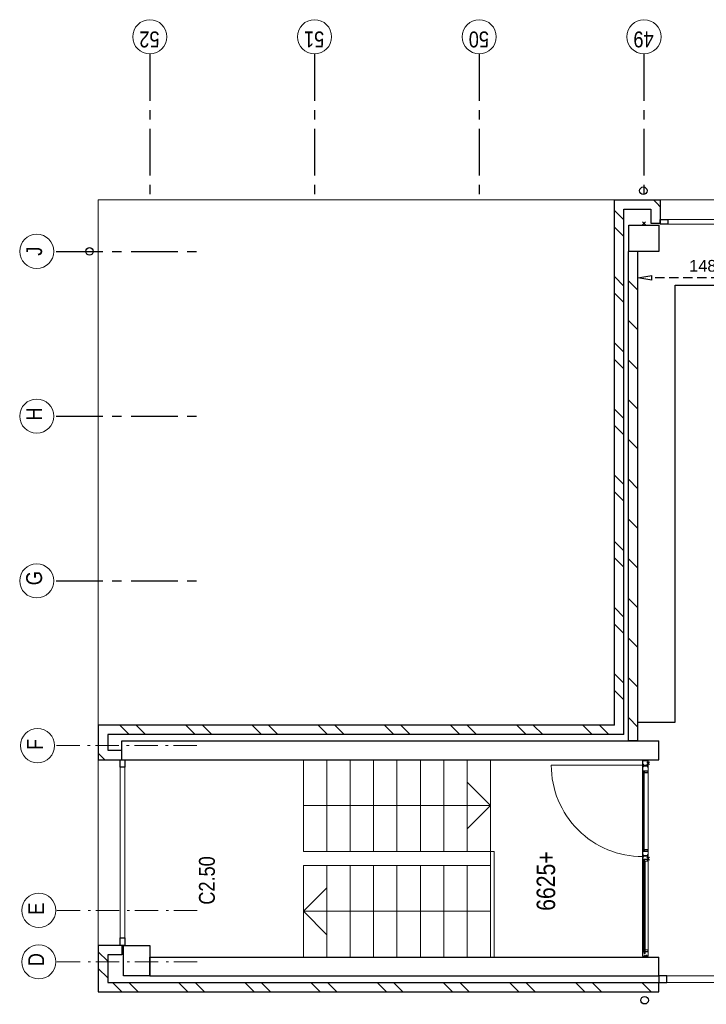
# Model space of a CAD drawing. Header units: millimetres. Extents: x -88840 to 85996, y -16279 to 104709.
# Tile 2 of 184: x -88840 to -81503, y 30782 to 41300. Entities that reach past the tile are written whole.
import ezdxf

# ---------------------------------------------------------------- set-up
doc = ezdxf.new("R2010")
doc.units = ezdxf.units.MM
doc.header["$LTSCALE"] = 400
doc.header["$PDMODE"] = 3
doc.header["$PDSIZE"] = 15
for name, pattern in [('CENTER', [2, 1.25, -0.25, 0.25, -0.25]), ('HIDDEN', [0.375, 0.25, -0.125]), ('STYLE_06', [1.041641, 0.625, -0.208282, 0.069427, -0.138931])]:
    doc.linetypes.add(name, pattern=pattern)
for name, color, linetype in [('-ve', 2, 'HIDDEN'), ('inlay', 6, 'Continuous'), ('stramien', 1, 'CENTER')]:
    doc.layers.add(name, color=color, linetype=linetype)
for name, color, linetype, lineweight in [('Buitenkozijnen', 140, 'Continuous', 15), ('mat-baksteen', 5, 'Continuous', 25), ('mat-beton (ihwg)', 5, 'Continuous', 25), ('mat-glas-vert', 140, 'Continuous', 15), ('mat-kalkzandsteen', 5, 'Continuous', 25), ('MAT-kit', 140, 'Continuous', 5), ('mat-kunststof', 43, 'Continuous', 9), ('mat-staal', 5, 'Continuous', 25), ('None', 7, 'Continuous', 9), ('Ruimtenummers', 5, 'Continuous', 25), ('Tekst', 140, 'Continuous', 15)]:
    doc.layers.add(name, color=color, linetype=linetype, lineweight=lineweight)
doc.styles.add('Arial Narrow', font='ARIALN.TTF', dxfattribs={"height": 222.25})
doc.styles.get("Standard").update_dxf_attribs({"font": 'arial.ttf'})
doc.dimstyles.new('CAL-N1-050-25', dxfattribs={"dimscale": 50, "dimtxt": 2.5, "dimasz": 3, "dimexe": 1.5, "dimexo": 0, "dimgap": 0.3, "dimtad": 0, "dimdec": 4, "dimrnd": 1, "dimdsep": 46, "dimtxsty": 'Standard', "dimblk": 'CLOSED', "dimcen": 0, "dimdle": 1.25, "dimclrt": 249, "dimadec": 0, "dimazin": 0, "dimtfac": 0.9, "dimtdec": 4, "dimtix": 1, "dimtmove": 0, "dimatfit": 3, "dimldrblk": 'CLOSED', "dimfxl": 1, "dimtvp": 1, "dimtolj": 1, "dimtzin": 0, "dimarcsym": 0})

# ---------------------------------------------------------------- blocks, each defined once
blk = doc.blocks.new('*X15')
at = {"layer": 'None', "lineweight": 5}
blk.add_line((-9789, 34850), (-10769, 34850), dxfattribs=at)
blk = doc.blocks.new('*U16')
at = {"layer": 'mat-kunststof', "lineweight": 9}
blk.add_lwpolyline([(-10809, 34830), (-10799, 34830), (-10799, 34860), (-10809, 34860)], close=True, dxfattribs=at)
at = {"layer": 'None', "lineweight": 9}
blk.add_lwpolyline([(-10809, 34830), (-10799, 34860), (-10809, 34860), (-10799, 34830)], dxfattribs=at)
blk = doc.blocks.new('*U17')
at = {"layer": 'MAT-kit', "color": 9, "linetype": 'Continuous', "lineweight": 5}
for points in [[(-10809, 34873), (-10804, 34871), (-10799, 34873), (-10799, 34867), (-10799, 34860), (-10804, 34860), (-10809, 34860), (-10809, 34867), (-10809, 34873)], [(-10809, 34818), (-10804, 34820), (-10799, 34818), (-10799, 34824), (-10799, 34830), (-10804, 34830), (-10809, 34830), (-10809, 34824), (-10809, 34818)]]:
    blk.add_open_spline(points, degree=2, knots=[0, 0, 0, 0.229184, 0.229184, 0.5027, 0.5027, 0.726485, 0.726485, 1, 1, 1], dxfattribs=at)
at = {"layer": 'None', "color": 7}
blk.add_blockref('*U16', (0, 0), dxfattribs=at)
blk = doc.blocks.new('jan404.129')
at = {"layer": 'None', "lineweight": 15, "flags": 128}
for points in [[(-10, 14.85), (-10, -24.79), (10, -24.79), (10, 14.85)], [(8.5, 13.35), (8.5, -23.29), (-8.5, -23.29), (-8.5, 13.35)]]:
    blk.add_lwpolyline(points, close=True, dxfattribs=at)
blk = doc.blocks.new('*U19')
at = {"layer": 'None', "color": 7, "linetype": 'Continuous', "lineweight": 15}
for p, q in [((-10798.9, 34873.5), (-10798.9, 34816.5)), ((-10731, 34875), (-10797.4, 34875)), ((-10797.4, 34873.5), (-10797.4, 34816.5)), ((-10749.5, 34873.5), (-10797.4, 34873.5)), ((-10797.4, 34816.5), (-10751, 34816.5)), ((-10751, 34816.5), (-10751, 34872)), ((-10731, 34873.5), (-10749.5, 34873.5)), ((-10749.5, 34816.5), (-10749.5, 34872)), ((-10749.5, 34872), (-10731, 34872)), ((-10797.4, 34815), (-10751, 34815))]:
    blk.add_line(p, q, dxfattribs=at)
for centre, start, end in [((-10797.4, 34873.5), 90, 180), ((-10797.4, 34816.5), 180, 270), ((-10749.5, 34872), 90, 180), ((-10751, 34816.5), 270, 0), ((-10731, 34873.5), 0, 90), ((-10731, 34873.5), 270, 0)]:
    blk.add_arc(centre, 1.5, start, end, dxfattribs=at)
at = {"layer": 'None', "linetype": 'Continuous', "lineweight": 5}
blk.add_point((-10798.9, 34840), dxfattribs=at)
at = {"layer": 'mat-staal', "color": 7, "xscale": -1, "rotation": 180}
blk.add_blockref('jan404.129', (-10738.9, 34829.9), dxfattribs=at)
blk = doc.blocks.new('*U20')
at = {"layer": 'None', "color": 7, "linetype": 'Continuous', "lineweight": 15}
for p, q in [((-8772, 34817), (-8771, 34818)), ((-8772, 34816), (-8772, 34817)), ((-8772, 34816), (-8771, 34815)), ((-8772, 34816), (-8772, 34816)), ((-8771, 34818), (-8770, 34818)), ((-8751, 34818), (-8770, 34818)), ((-8770, 34816), (-8751, 34816)), ((-8759, 34867), (-8758, 34868)), ((-8759, 34866), (-8759, 34867)), ((-8759, 34866), (-8759, 34834)), ((-8759, 34834), (-8759, 34823)), ((-8759, 34823), (-8758, 34822)), ((-8759, 34823), (-8759, 34823)), ((-8758, 34868), (-8757, 34868)), ((-8758, 34822), (-8757, 34822)), ((-8749, 34868), (-8757, 34868)), ((-8749, 34866), (-8757, 34866)), ((-8757, 34866), (-8757, 34834)), ((-8757, 34834), (-8757, 34823)), ((-8757, 34823), (-8751, 34823)), ((-8757, 34822), (-8751, 34822)), ((-8750, 34823), (-8751, 34823)), ((-8751, 34822), (-8750, 34822)), ((-8750, 34818), (-8751, 34818)), ((-8750, 34817), (-8751, 34816)), ((-8751, 34816), (-8739, 34816)), ((-8749, 34823), (-8750, 34823)), ((-8750, 34822), (-8750, 34821)), ((-8750, 34822), (-8750, 34822)), ((-8750, 34821), (-8749, 34821)), ((-8750, 34819), (-8750, 34818)), ((-8749, 34819), (-8750, 34819)), ((-8750, 34818), (-8750, 34818)), ((-8749, 34817), (-8750, 34817)), ((-8749, 34874), (-8748, 34875)), ((-8749, 34873), (-8749, 34874)), ((-8749, 34873), (-8749, 34868)), ((-8748, 34867), (-8749, 34866)), ((-8748, 34822), (-8749, 34823)), ((-8749, 34821), (-8749, 34820)), ((-8749, 34820), (-8749, 34819)), ((-8749, 34820), (-8749, 34820)), ((-8749, 34819), (-8749, 34819)), ((-8748, 34818), (-8749, 34817)), ((-8748, 34875), (-8747, 34875)), ((-8747, 34868), (-8748, 34867)), ((-8748, 34867), (-8748, 34867)), ((-8748, 34822), (-8748, 34822)), ((-8748, 34821), (-8748, 34822)), ((-8747, 34820), (-8748, 34821)), ((-8747, 34820), (-8748, 34819)), ((-8748, 34819), (-8748, 34818)), ((-8748, 34818), (-8748, 34818)), ((-8739, 34875), (-8747, 34875)), ((-8747, 34873), (-8747, 34868)), ((-8739, 34873), (-8747, 34873)), ((-8710, 34875), (-8739, 34875)), ((-8710, 34873), (-8739, 34873)), ((-8739, 34816), (-8710, 34816)), ((-8710, 34875), (-8709, 34874)), ((-8710, 34875), (-8710, 34875)), ((-8710, 34834), (-8710, 34873)), ((-8710, 34816), (-8710, 34834)), ((-8709, 34816), (-8710, 34815)), ((-8709, 34874), (-8709, 34873)), ((-8709, 34834), (-8709, 34873)), ((-8709, 34816), (-8709, 34834)), ((-8709, 34816), (-8709, 34816)), ((-8771, 34815), (-8770, 34815)), ((-8770, 34815), (-8739, 34815)), ((-8739, 34815), (-8710, 34815)), ((-8710, 34815), (-8710, 34815))]:
    blk.add_line(p, q, dxfattribs=at)
blk = doc.blocks.new('*U21')
at = {"layer": 'None', "linetype": 'Continuous', "lineweight": 5}
blk.add_point((-8737, 34815), dxfattribs=at)
at = {"layer": 'None', "color": 7}
blk.add_blockref('*U20', (0, 0), dxfattribs=at)
blk = doc.blocks.new('*U22')
at = {"layer": 'None', "color": 7, "linetype": 'Continuous', "lineweight": 15}
for p, q in [((-8839, 34874), (-8838, 34875)), ((-8755, 34875), (-8839, 34875)), ((-8839, 34873), (-8839, 34874)), ((-8839, 34873), (-8839, 34873)), ((-8838, 34872), (-8839, 34873)), ((-8775, 34873), (-8839, 34873)), ((-8838, 34875), (-8837, 34875)), ((-8837, 34872), (-8838, 34872)), ((-8819, 34875), (-8837, 34875)), ((-8819, 34873), (-8837, 34873)), ((-8837, 34872), (-8819, 34872)), ((-8819, 34873), (-8818, 34873)), ((-8819, 34872), (-8819, 34854)), ((-8819, 34854), (-8819, 34816)), ((-8819, 34816), (-8818, 34815)), ((-8819, 34816), (-8819, 34816)), ((-8818, 34873), (-8817, 34872)), ((-8818, 34873), (-8818, 34873)), ((-8817, 34872), (-8817, 34854)), ((-8817, 34854), (-8817, 34816)), ((-8817, 34816), (-8778, 34816)), ((-8778, 34872), (-8777, 34872)), ((-8778, 34871), (-8778, 34872)), ((-8778, 34870), (-8778, 34871)), ((-8778, 34870), (-8778, 34869)), ((-8778, 34869), (-8778, 34868)), ((-8778, 34868), (-8777, 34868)), ((-8778, 34823), (-8777, 34823)), ((-8778, 34823), (-8778, 34823)), ((-8778, 34822), (-8778, 34823)), ((-8778, 34816), (-8778, 34822)), ((-8777, 34816), (-8778, 34815)), ((-8777, 34873), (-8776, 34873)), ((-8777, 34872), (-8777, 34873)), ((-8777, 34871), (-8776, 34871)), ((-8777, 34870), (-8777, 34871)), ((-8777, 34870), (-8777, 34870)), ((-8777, 34869), (-8777, 34870)), ((-8777, 34869), (-8777, 34869)), ((-8776, 34869), (-8777, 34869)), ((-8777, 34868), (-8777, 34867)), ((-8777, 34867), (-8776, 34867)), ((-8777, 34823), (-8768, 34823)), ((-8777, 34822), (-8768, 34822)), ((-8777, 34816), (-8777, 34822)), ((-8777, 34816), (-8777, 34816)), ((-8776, 34873), (-8775, 34873)), ((-8776, 34872), (-8775, 34872)), ((-8776, 34871), (-8776, 34872)), ((-8776, 34868), (-8776, 34869)), ((-8775, 34868), (-8776, 34868)), ((-8776, 34867), (-8775, 34866)), ((-8775, 34873), (-8755, 34873)), ((-8775, 34872), (-8775, 34872)), ((-8775, 34872), (-8755, 34872)), ((-8775, 34868), (-8775, 34868)), ((-8768, 34868), (-8775, 34868)), ((-8768, 34866), (-8775, 34866)), ((-8768, 34868), (-8767, 34867)), ((-8768, 34868), (-8768, 34868)), ((-8768, 34854), (-8768, 34866)), ((-8768, 34823), (-8768, 34854)), ((-8767, 34823), (-8768, 34822)), ((-8768, 34822), (-8768, 34822)), ((-8767, 34867), (-8767, 34866)), ((-8767, 34854), (-8767, 34866)), ((-8767, 34823), (-8767, 34854)), ((-8767, 34823), (-8767, 34823)), ((-8755, 34875), (-8755, 34875)), ((-8754, 34874), (-8755, 34875)), ((-8754, 34873), (-8755, 34872)), ((-8755, 34872), (-8755, 34872)), ((-8754, 34873), (-8754, 34874)), ((-8754, 34873), (-8754, 34873)), ((-8837, 34815), (-8778, 34815)), ((-8818, 34815), (-8817, 34815)), ((-8778, 34815), (-8778, 34815))]:
    blk.add_line(p, q, dxfattribs=at)
at = {"layer": 'mat-staal', "color": 7, "xscale": -1, "rotation": 180}
blk.add_blockref('jan404.129', (-8829, 34830), dxfattribs=at)
blk = doc.blocks.new('*U23')
at = {"layer": 'None'}
blk.add_blockref('*U22', (0, 0), dxfattribs=at)
blk = doc.blocks.new('*U24')
at = {"layer": 'mat-kunststof', "lineweight": 9}
blk.add_lwpolyline([(-8699, 34830), (-8709, 34830), (-8709, 34860), (-8699, 34860)], close=True, dxfattribs=at)
at = {"layer": 'None', "lineweight": 9}
blk.add_lwpolyline([(-8699, 34830), (-8709, 34860), (-8699, 34860), (-8709, 34830)], dxfattribs=at)
blk = doc.blocks.new('*U25')
at = {"layer": 'MAT-kit', "color": 9, "linetype": 'Continuous', "lineweight": 5}
for points in [[(-8699, 34873), (-8704, 34871), (-8709, 34873), (-8709, 34867), (-8709, 34860), (-8704, 34860), (-8699, 34860), (-8699, 34867), (-8699, 34873)], [(-8699, 34818), (-8704, 34820), (-8709, 34818), (-8709, 34824), (-8709, 34830), (-8704, 34830), (-8699, 34830), (-8699, 34824), (-8699, 34818)]]:
    blk.add_open_spline(points, degree=2, knots=[0, 0, 0, 0.229184, 0.229184, 0.5027, 0.5027, 0.726485, 0.726485, 1, 1, 1], dxfattribs=at)
at = {"layer": 'None', "color": 7}
blk.add_blockref('*U24', (0, 0), dxfattribs=at)
blk = doc.blocks.new('*U26')
at = {"layer": 'None', "color": 7, "linetype": 'Continuous', "lineweight": 15}
for p, q in [((-9784, 34874), (-9783, 34875)), ((-9784, 34873), (-9784, 34874)), ((-9784, 34873), (-9783, 34872)), ((-9784, 34873), (-9784, 34873)), ((-9784, 34873), (-9754, 34873)), ((-9783, 34875), (-9782, 34875)), ((-9783, 34872), (-9782, 34872)), ((-9782, 34875), (-9754, 34875)), ((-9782, 34873), (-9764, 34873)), ((-9764, 34872), (-9782, 34872)), ((-9763, 34873), (-9764, 34873)), ((-9764, 34834), (-9764, 34872)), ((-9764, 34816), (-9764, 34834)), ((-9764, 34816), (-9763, 34815)), ((-9764, 34816), (-9764, 34816)), ((-9763, 34873), (-9763, 34873)), ((-9762, 34872), (-9763, 34873)), ((-9762, 34834), (-9762, 34872)), ((-9762, 34816), (-9762, 34834)), ((-9754, 34816), (-9762, 34816)), ((-9754, 34875), (-9740, 34875)), ((-9754, 34873), (-9740, 34873)), ((-9736, 34816), (-9754, 34816)), ((-9739, 34875), (-9740, 34875)), ((-9740, 34873), (-9740, 34868)), ((-9740, 34868), (-9740, 34867)), ((-9740, 34867), (-9739, 34867)), ((-9740, 34821), (-9739, 34822)), ((-9740, 34820), (-9740, 34821)), ((-9740, 34820), (-9740, 34819)), ((-9740, 34819), (-9739, 34818)), ((-9739, 34874), (-9739, 34875)), ((-9738, 34873), (-9739, 34874)), ((-9739, 34867), (-9738, 34866)), ((-9739, 34822), (-9738, 34823)), ((-9739, 34822), (-9739, 34822)), ((-9739, 34818), (-9738, 34817)), ((-9739, 34818), (-9739, 34818)), ((-9738, 34873), (-9738, 34868)), ((-9738, 34868), (-9730, 34868)), ((-9738, 34866), (-9730, 34866)), ((-9738, 34823), (-9737, 34823)), ((-9737, 34822), (-9738, 34821)), ((-9738, 34821), (-9738, 34820)), ((-9738, 34821), (-9738, 34821)), ((-9738, 34820), (-9738, 34819)), ((-9738, 34820), (-9738, 34820)), ((-9738, 34819), (-9737, 34818)), ((-9738, 34819), (-9738, 34819)), ((-9738, 34819), (-9738, 34819)), ((-9738, 34817), (-9737, 34817)), ((-9737, 34823), (-9736, 34823)), ((-9737, 34822), (-9737, 34822)), ((-9736, 34822), (-9737, 34822)), ((-9737, 34818), (-9736, 34818)), ((-9737, 34818), (-9737, 34818)), ((-9737, 34817), (-9736, 34816)), ((-9730, 34823), (-9736, 34823)), ((-9730, 34822), (-9736, 34822)), ((-9736, 34818), (-9717, 34818)), ((-9717, 34816), (-9736, 34816)), ((-9735, 34875), (-9734, 34875)), ((-9735, 34874), (-9735, 34875)), ((-9735, 34873), (-9735, 34874)), ((-9735, 34873), (-9735, 34872)), ((-9735, 34873), (-9735, 34873)), ((-9735, 34872), (-9734, 34872)), ((-9734, 34875), (-9659, 34875)), ((-9714, 34873), (-9734, 34873)), ((-9714, 34872), (-9734, 34872)), ((-9729, 34868), (-9730, 34868)), ((-9730, 34866), (-9730, 34834)), ((-9730, 34834), (-9730, 34823)), ((-9729, 34822), (-9730, 34822)), ((-9729, 34867), (-9729, 34868)), ((-9728, 34866), (-9729, 34867)), ((-9729, 34823), (-9729, 34822)), ((-9728, 34823), (-9729, 34823)), ((-9728, 34866), (-9728, 34834)), ((-9728, 34834), (-9728, 34823)), ((-9722, 34868), (-9722, 34867)), ((-9721, 34868), (-9722, 34868)), ((-9722, 34867), (-9722, 34866)), ((-9722, 34854), (-9722, 34866)), ((-9722, 34823), (-9722, 34854)), ((-9722, 34823), (-9722, 34822)), ((-9722, 34823), (-9722, 34823)), ((-9722, 34822), (-9721, 34822)), ((-9721, 34868), (-9714, 34868)), ((-9721, 34866), (-9714, 34866)), ((-9721, 34854), (-9721, 34866)), ((-9721, 34823), (-9721, 34854)), ((-9712, 34823), (-9721, 34823)), ((-9712, 34822), (-9721, 34822)), ((-9716, 34818), (-9717, 34818)), ((-9716, 34817), (-9716, 34818)), ((-9715, 34816), (-9716, 34817)), ((-9716, 34816), (-9716, 34815)), ((-9715, 34816), (-9716, 34816)), ((-9714, 34873), (-9714, 34873)), ((-9713, 34873), (-9714, 34873)), ((-9714, 34873), (-9659, 34873)), ((-9714, 34872), (-9714, 34872)), ((-9713, 34872), (-9714, 34872)), ((-9714, 34868), (-9713, 34868)), ((-9714, 34868), (-9714, 34868)), ((-9714, 34867), (-9714, 34866)), ((-9713, 34867), (-9714, 34867)), ((-9712, 34872), (-9713, 34873)), ((-9713, 34871), (-9713, 34872)), ((-9713, 34871), (-9713, 34871)), ((-9713, 34870), (-9713, 34871)), ((-9712, 34870), (-9713, 34870)), ((-9713, 34869), (-9712, 34870)), ((-9713, 34869), (-9713, 34869)), ((-9713, 34869), (-9713, 34869)), ((-9713, 34868), (-9713, 34869)), ((-9712, 34868), (-9713, 34867)), ((-9711, 34872), (-9712, 34872)), ((-9711, 34868), (-9712, 34868)), ((-9712, 34823), (-9712, 34823)), ((-9711, 34823), (-9712, 34823)), ((-9712, 34816), (-9712, 34822)), ((-9712, 34816), (-9712, 34815)), ((-9712, 34816), (-9712, 34816)), ((-9711, 34871), (-9711, 34872)), ((-9711, 34870), (-9711, 34871)), ((-9711, 34870), (-9711, 34869)), ((-9711, 34869), (-9711, 34868)), ((-9711, 34822), (-9711, 34823)), ((-9711, 34816), (-9711, 34822)), ((-9660, 34816), (-9711, 34816)), ((-9680, 34873), (-9680, 34872)), ((-9680, 34873), (-9680, 34873)), ((-9679, 34873), (-9680, 34873)), ((-9680, 34872), (-9680, 34854)), ((-9680, 34854), (-9680, 34816)), ((-9679, 34816), (-9680, 34815)), ((-9679, 34875), (-9660, 34875)), ((-9679, 34873), (-9660, 34873)), ((-9660, 34872), (-9679, 34872)), ((-9679, 34872), (-9679, 34854)), ((-9679, 34854), (-9679, 34816)), ((-9679, 34816), (-9679, 34816)), ((-9660, 34875), (-9660, 34875)), ((-9659, 34874), (-9660, 34875)), ((-9660, 34872), (-9659, 34873)), ((-9660, 34872), (-9660, 34872)), ((-9659, 34873), (-9659, 34874)), ((-9659, 34873), (-9659, 34873)), ((-9763, 34815), (-9762, 34815)), ((-9754, 34815), (-9763, 34815)), ((-9717, 34815), (-9754, 34815)), ((-9716, 34815), (-9717, 34815)), ((-9712, 34815), (-9711, 34815)), ((-9660, 34815), (-9711, 34815)), ((-9680, 34815), (-9680, 34815))]:
    blk.add_line(p, q, dxfattribs=at)
at = {"layer": 'None', "linetype": 'Continuous', "lineweight": 5}
blk.add_point((-9756, 34815), dxfattribs=at)
at = {"layer": 'mat-staal', "color": 7, "rotation": 180}
for p in [(-9774, 34830), (-9669, 34830)]:
    blk.add_blockref('jan404.129', p, dxfattribs=at)
blk = doc.blocks.new('*U27')
at = {"layer": 'mat-glas-vert', "color": 140, "lineweight": 15}
for points in [[(-9789, 34848), (-10769, 34848), (-10769, 34856), (-9789, 34856)], [(-9772, 34858), (-10739, 34858), (-10739, 34868), (-9772, 34868)], [(-8829, 34858), (-9671, 34858), (-9671, 34868), (-8829, 34868)]]:
    blk.add_lwpolyline(points, close=True, dxfattribs=at)
at = {"layer": 'None', "color": 43, "linetype": 'Continuous', "lineweight": 9}
blk.add_line((-8759, 34873), (-8759, 35850), dxfattribs=at)
at = {"layer": 'None', "lineweight": 9}
blk.add_lwpolyline([(-10799, 34815), (-10799, 34875), (-8709, 34875), (-8709, 34815)], close=True, dxfattribs=at)
at = {"layer": 'None', "color": 43, "linetype": 'Continuous', "lineweight": 9}
blk.add_arc((-8759, 34874), 976, 89.9877, 180.0459, dxfattribs=at)
at = {"layer": 'mat-glas-vert', "color": 140}
blk.add_blockref('*X15', (0, 0), dxfattribs=at)
at = {"layer": 'mat-staal', "color": 7}
for name in ['*U17', '*U25']:
    blk.add_blockref(name, (0, 0), dxfattribs=at)
at = {"layer": 'None', "color": 7}
for name in ['*U19', '*U26', '*U23', '*U21']:
    blk.add_blockref(name, (0, 0), dxfattribs=at)
blk = doc.blocks.new('Kolom 280x320')
at = {"layer": 'mat-beton (ihwg)', "lineweight": 25}
blk.add_lwpolyline([(-300, 160), (-20, 160), (-20, -160), (-300, -160)], close=True, dxfattribs=at)
at = {"layer": 'None', "color": 92, "linetype": 'Continuous', "lineweight": 5}
blk.add_point((0, 0), dxfattribs=at)
blk = doc.blocks.new('*X34')
at = {"layer": 'None', "lineweight": 9}
for p, q in [((-11029, 40590), (-10929, 40690)), ((-10852, 40590), (-10752, 40690))]:
    blk.add_line(p, q, dxfattribs=at)
blk = doc.blocks.new('*X35')
at = {"layer": 'None', "lineweight": 9}
for p, q in [((-11179, 40440), (-11079, 40540)), ((-11179, 40263), (-11079, 40363)), ((-11179, 39733), (-11079, 39833)), ((-11179, 39556), (-11079, 39656)), ((-11179, 39026), (-11079, 39126)), ((-11179, 38849), (-11079, 38949)), ((-11179, 38319), (-11079, 38419)), ((-11179, 38142), (-11079, 38242)), ((-11179, 37611), (-11079, 37711)), ((-11179, 37435), (-11079, 37535)), ((-11179, 36904), (-11079, 37004)), ((-11179, 36728), (-11079, 36828)), ((-11179, 36197), (-11079, 36297)), ((-11179, 36021), (-11079, 36121)), ((-11179, 35490), (-11079, 35590)), ((-11179, 35314), (-11079, 35414)), ((-11179, 34783), (-11079, 34883)), ((-11086, 34700), (-11079, 34707))]:
    blk.add_line(p, q, dxfattribs=at)
blk = doc.blocks.new('*X36')
at = {"layer": 'None', "lineweight": 9}
blk.add_line((-8665, 40656), (-8631, 40690), dxfattribs=at)
blk = doc.blocks.new('*X37')
at = {"layer": 'None', "lineweight": 9}
blk.add_line((-8699, 40622), (-8665, 40656), dxfattribs=at)
blk = doc.blocks.new('*X38')
at = {"layer": 'None', "lineweight": 9}
blk.add_line((-2755, 34721), (-2719, 34758), dxfattribs=at)
blk = doc.blocks.new('*U42')
at = {"layer": 'Buitenkozijnen', "lineweight": 15}
for p, q in [((0, 25), (1985, 25)), ((0, -25), (0, 25)), ((1985, -25), (1985, 25)), ((0, -25), (1985, -25))]:
    blk.add_line(p, q, dxfattribs=at)
blk = doc.blocks.new('Gevelpui best 1985')
at = {"layer": 'Buitenkozijnen', "color": 43, "lineweight": 9}
blk.add_line((0, 260), (1985, 260), dxfattribs=at)
at = {"layer": 'Buitenkozijnen', "color": 92, "lineweight": 25}
for points in [[(0, -25), (0, 25), (80, 25), (80, -25)], [(1905, -25), (1905, 25), (1985, 25), (1985, -25)]]:
    blk.add_lwpolyline(points, close=True, dxfattribs=at)
at = {"layer": 'Buitenkozijnen'}
blk.add_blockref('*U42', (0, 0), dxfattribs=at)
blk = doc.blocks.new('*X44')
at = {"layer": 'None', "lineweight": 9}
blk.add_line((-2792, 34685), (-2755, 34721), dxfattribs=at)
blk = doc.blocks.new('*U45')
at = {"layer": 'Buitenkozijnen', "lineweight": 15}
for p, q in [((-10, 0), (-10, -1960)), ((-10, 0), (40, 0)), ((40, 0), (40, -1960)), ((-10, -1960), (40, -1960))]:
    blk.add_line(p, q, dxfattribs=at)
blk = doc.blocks.new('Gevelpui best 1960')
at = {"layer": 'Buitenkozijnen', "color": 43, "lineweight": 9}
blk.add_line((250, 0), (250, -1960), dxfattribs=at)
at = {"layer": 'Buitenkozijnen', "color": 92, "lineweight": 25}
for points in [[(-10, 0), (40, 0), (40, -80), (-10, -80)], [(-10, -1880), (40, -1880), (40, -1960), (-10, -1960)]]:
    blk.add_lwpolyline(points, close=True, dxfattribs=at)
at = {"layer": 'Buitenkozijnen'}
blk.add_blockref('*U45', (0, 0), dxfattribs=at)
blk = doc.blocks.new('*U47')
at = {"layer": 'Buitenkozijnen', "lineweight": 15}
for p, q in [((-11079, 34700), (-11009, 34700)), ((-11079, 32870), (-11079, 34700)), ((-11009, 32870), (-11009, 34700)), ((-11079, 32870), (-11009, 32870))]:
    blk.add_line(p, q, dxfattribs=at)
blk = doc.blocks.new('*U48')
at = {"layer": 'Buitenkozijnen', "color": 92, "lineweight": 25}
for points in [[(-11009, 34700), (-11079, 34700), (-11079, 34617), (-11009, 34617)], [(-11009, 32953), (-11079, 32953), (-11079, 32870), (-11009, 32870)]]:
    blk.add_lwpolyline(points, close=True, dxfattribs=at)
at = {"layer": 'Buitenkozijnen'}
blk.add_blockref('*U47', (0, 0), dxfattribs=at)
blk = doc.blocks.new('*X63')
at = {"layer": 'None', "lineweight": 9}
for p, q in [((-8429, 40361), (-8329, 40461)), ((-8429, 40185), (-8329, 40285)), ((-8429, 39654), (-8329, 39754)), ((-8429, 39478), (-8329, 39578)), ((-8429, 38947), (-8329, 39047)), ((-8429, 38771), (-8329, 38871)), ((-8429, 38240), (-8329, 38340)), ((-8429, 38064), (-8329, 38164)), ((-8429, 37533), (-8329, 37633)), ((-8429, 37357), (-8329, 37457)), ((-8429, 36826), (-8329, 36926)), ((-8429, 36650), (-8329, 36750)), ((-8429, 36119), (-8329, 36219)), ((-8429, 35942), (-8329, 36042)), ((-8429, 35412), (-8329, 35512)), ((-8429, 35235), (-8329, 35335))]:
    blk.add_line(p, q, dxfattribs=at)
blk = doc.blocks.new('*X64')
at = {"layer": 'None', "lineweight": 9}
for p, q in [((-8350, 34925), (-8250, 35025)), ((-7926, 34925), (-7826, 35025)), ((-7501, 34925), (-7401, 35025)), ((-7077, 34925), (-6977, 35025)), ((-6653, 34925), (-6553, 35025)), ((-6229, 34925), (-6129, 35025)), ((-5804, 34925), (-5704, 35025)), ((-5380, 34925), (-5280, 35025)), ((-4956, 34925), (-4856, 35025)), ((-4532, 34925), (-4432, 35025)), ((-4107, 34925), (-4007, 35025)), ((-3683, 34925), (-3583, 35025))]:
    blk.add_line(p, q, dxfattribs=at)
blk = doc.blocks.new('*X65')
at = {"layer": 'None', "lineweight": 9}
for p, q in [((-8059, 35075), (-7959, 35175)), ((-7882, 35075), (-7782, 35175)), ((-7351, 35075), (-7251, 35175)), ((-7175, 35075), (-7075, 35175)), ((-6644, 35075), (-6544, 35175)), ((-6468, 35075), (-6368, 35175)), ((-5937, 35075), (-5837, 35175)), ((-5761, 35075), (-5661, 35175)), ((-5230, 35075), (-5130, 35175)), ((-5054, 35075), (-4954, 35175)), ((-4523, 35075), (-4423, 35175)), ((-4347, 35075), (-4247, 35175)), ((-3816, 35075), (-3716, 35175)), ((-3639, 35075), (-3539, 35175)), ((-3109, 35075), (-3009, 35175)), ((-2932, 35075), (-2832, 35175))]:
    blk.add_line(p, q, dxfattribs=at)
blk = doc.blocks.new('HWA')
at = {"layer": 'None', "color": 92, "linetype": 'Continuous', "lineweight": 25}
blk.add_circle((0, -74), 40, dxfattribs=at)
blk = doc.blocks.new('_CLOSED')
at = {"color": 0, "linetype": 'ByBlock'}
for p, q in [((-1, 0.167), (0, 0)), ((-1, 0.167), (-1, -0.167)), ((0, 0), (-1, -0.167))]:
    blk.add_line(p, q, dxfattribs=at)
blk = doc.blocks.new('*D1528')
at = {"layer": '-ve', "color": 0, "lineweight": -2, "transparency": 16777216}
for p, q in [((-82235, 38542), (-82235, 38617)), ((-80750, 38542), (-80750, 38617)), ((-80900, 38542), (-82085, 38542))]:
    blk.add_line(p, q, dxfattribs=at)
at = {"layer": 'Defpoints', "color": 0, "transparency": 16777216}
for p in [(-82235, 38542), (-82235, 38542), (-80750, 38542)]:
    blk.add_point(p, dxfattribs=at)
at = {"layer": '-ve', "color": 0, "lineweight": -2, "transparency": 16777216, "xscale": 150, "yscale": 150, "zscale": 150, "rotation": 180}
blk.add_blockref('_CLOSED', (-82235, 38542), dxfattribs=at)
at = {"layer": '-ve', "color": 0, "lineweight": -2, "transparency": 16777216, "xscale": 150, "yscale": 150, "zscale": 150}
blk.add_blockref('_CLOSED', (-80750, 38542), dxfattribs=at)
at = {"layer": '-ve', "color": 249, "transparency": 16777216, "insert": (-81492, 38670), "char_height": 125, "attachment_point": 5}
blk.add_mtext('\\A1;1485', dxfattribs=at)
blk = doc.blocks.new('BD C209')
at = {"layer": 'inlay'}
for p, q in [((5615, -2652.24122), (6700, -2652.24122)), ((5615, -7322.28186), (5615, -2652.24122)), ((5215, -7322.28186), (5615, -7322.28186))]:
    blk.add_line(p, q, dxfattribs=at)
at = {"layer": 'mat-baksteen', "lineweight": 25}
for p, q in [((4965, -1742.28186), (5455, -1742.28186)), ((4965, -7352.24122), (4965, -1742.28186)), ((5455, -1742.28186), (5455, -1992.28186)), ((5065, -1842.28186), (5355, -1842.28186)), ((5065, -7452.24122), (5065, -1842.28186)), ((5355, -1842.28186), (5355, -1992.28186)), ((5355, -1992.28186), (5455, -1992.28186)), ((-550, -7352.24122), (-550, -7722.28186)), ((4965, -7352.24122), (-550, -7352.24122)), ((-450, -7452.24122), (-450, -7622.28186)), ((5065, -7452.24122), (-450, -7452.24122)), ((-450, -7622.28186), (-300, -7622.28186)), ((-300, -7722.28186), (-300, -7622.28186)), ((-550, -7722.28186), (-300, -7722.28186)), ((-300, -9707.28186), (-550, -9707.28186)), ((-550, -9707.28186), (-550, -10202.28186)), ((-300, -9707.28186), (-300, -9807.28186)), ((-300, -9807.28186), (-450, -9807.28186)), ((-450, -9807.28186), (-450, -10102.28186)), ((-550, -10202.28186), (5440, -10202.28186)), ((-450, -10102.28186), (5440, -10102.28186)), ((5440, -10202.28186), (5440, -10102.28186))]:
    blk.add_line(p, q, dxfattribs=at)
at = {"layer": 'mat-beton (ihwg)', "lineweight": 25}
for p, q in [((-300, -7522.28186), (5440, -7522.28186)), ((-300, -7722.28186), (-300, -7522.28186)), ((5440, -7722.28186), (5440, -7522.28186)), ((-300, -7722.28186), (5440, -7722.28186)), ((0, -9832.24122), (5440, -9832.24122)), ((0, -10032.24122), (0, -9832.24122)), ((5440, -10032.24122), (5440, -9832.24122)), ((0, -10032.24122), (5440, -10032.24122))]:
    blk.add_line(p, q, dxfattribs=at)
blk.add_lwpolyline([(0, -10032.24122), (-280, -10032.24122), (-280, -9707.28186), (0, -9707.28186)], close=True, dxfattribs=at)
at = {"layer": 'mat-kalkzandsteen', "lineweight": 25}
for p, q in [((5115, -7522.28186), (5115, -2292.28186)), ((5215, -7522.28186), (5215, -2292.28186)), ((5215, -7522.28186), (5115, -7522.28186))]:
    blk.add_line(p, q, dxfattribs=at)
at = {"layer": 'None', "color": 7, "linetype": 'STYLE_06', "lineweight": 9}
for p, q in [((-998.02346, -7572.28186), (501.97654, -7572.28186)), ((-993.54809, -9332.31719), (506.45191, -9332.31719)), ((-993.54809, -9882.31719), (506.45191, -9882.31719))]:
    blk.add_line(p, q, dxfattribs=at)
at = {"layer": 'None', "color": 43, "linetype": 'Continuous', "lineweight": 9}
for q in [(3391.1315, -7962.28186), (1641.1315, -8212.28186), (3391.1315, -8462.28186)]:
    blk.add_line((3641.1315, -8212.28186), q, dxfattribs=at)
at = {"layer": 'None', "color": 8, "linetype": 'Continuous', "lineweight": 5}
for p, q in [((1641.1315, -9342.24122), (1891.1315, -9092.24122)), ((3641.1315, -9342.24122), (1641.1315, -9342.24122)), ((1641.1315, -9342.24122), (1891.1315, -9592.24122))]:
    blk.add_line(p, q, dxfattribs=at)
at = {"layer": 'None', "color": 43, "linetype": 'Continuous', "lineweight": 9}
blk.add_lwpolyline([(-550, -7352.24122), (-550, -1742.28186), (4965, -1742.28186)], dxfattribs=at)
for points in [[(1641.1315, -8702.28186), (1641.1315, -7722.28186), (1891.1315, -7722.28186), (1891.1315, -8702.28186)], [(1891.1315, -8702.28186), (1891.1315, -7722.28186), (2141.1315, -7722.28186), (2141.1315, -8702.28186)], [(2141.1315, -8702.28186), (2141.1315, -7722.28186), (2391.1315, -7722.28186), (2391.1315, -8702.28186)], [(2391.1315, -8702.28186), (2391.1315, -7722.28186), (2641.1315, -7722.28186), (2641.1315, -8702.28186)], [(2641.1315, -8702.28186), (2641.1315, -7722.28186), (2891.1315, -7722.28186), (2891.1315, -8702.28186)], [(2891.1315, -8702.28186), (2891.1315, -7722.28186), (3141.1315, -7722.28186), (3141.1315, -8702.28186)], [(3141.1315, -8702.28186), (3141.1315, -7722.28186), (3391.1315, -7722.28186), (3391.1315, -8702.28186)], [(3391.1315, -8702.28186), (3391.1315, -7722.28186), (3641.1315, -7722.28186), (3641.1315, -8702.28186)]]:
    blk.add_lwpolyline(points, close=True, dxfattribs=at)
at = {"layer": 'None', "color": 140, "linetype": 'Continuous', "lineweight": 15}
blk.add_lwpolyline([(3641.1315, -9832.24122), (3641.1315, -8702.28186), (3681.1315, -8702.28186), (3681.1315, -9832.24122)], close=True, dxfattribs=at)
at = {"layer": 'None', "color": 8, "linetype": 'Continuous', "lineweight": 5}
for points in [[(1641.1315, -9832.24122), (1641.1315, -8852.24122), (1891.1315, -8852.24122), (1891.1315, -9832.24122)], [(1891.1315, -9832.24122), (1891.1315, -8852.24122), (2141.1315, -8852.24122), (2141.1315, -9832.24122)], [(2141.1315, -9832.24122), (2141.1315, -8852.24122), (2391.1315, -8852.24122), (2391.1315, -9832.24122)], [(2391.1315, -9832.24122), (2391.1315, -8852.24122), (2641.1315, -8852.24122), (2641.1315, -9832.24122)], [(2641.1315, -9832.24122), (2641.1315, -8852.24122), (2891.1315, -8852.24122), (2891.1315, -9832.24122)], [(2891.1315, -9832.24122), (2891.1315, -8852.24122), (3141.1315, -8852.24122), (3141.1315, -9832.24122)], [(3141.1315, -9832.24122), (3141.1315, -8852.24122), (3391.1315, -8852.24122), (3391.1315, -9832.24122)], [(3391.1315, -9832.24122), (3391.1315, -8852.24122), (3641.1315, -8852.24122), (3641.1315, -9832.24122)]]:
    blk.add_lwpolyline(points, close=True, dxfattribs=at)
at = {"layer": 'None', "color": 43, "linetype": 'Continuous', "lineweight": 9}
for centre in [(0, 0), (1760, 0), (3520, 0), (5280, 0), (-1207.74831, -2292.37175), (-1207.74831, -4052.37175), (-1207.74831, -5812.37175), (-1199.59054, -7572.28186), (-1186.16442, -9332.31719), (-1186.16442, -9882.31719)]:
    blk.add_circle(centre, 182.60642, dxfattribs=at)
at = {"layer": 'stramien'}
for p, q in [((0, -182.60642), (0, -1682.60642)), ((1760, -182.60642), (1760, -1682.60642)), ((3520, -182.60642), (3520, -1682.60642)), ((5280, -182.60642), (5280, -1682.60642)), ((-1000.74271, -2292.37175), (499.25729, -2292.37175)), ((-1000.74271, -4052.37175), (499.25729, -4052.37175)), ((-1000.74271, -5812.37175), (499.25729, -5812.37175))]:
    blk.add_line(p, q, dxfattribs=at)
at = {"layer": 'Buitenkozijnen', "color": 7, "rotation": 90}
for name, p in [('Gevelpui best 1960', (5455, -1992.28186)), ('Gevelpui best 1985', (-290.22833, -9707.28186))]:
    blk.add_blockref(name, p, dxfattribs=at)
at = {"layer": 'mat-baksteen', "rotation": 90}
for name in ['*X38', '*X44', '*X65', '*X63', '*X36', '*X37', '*X34', '*X35']:
    blk.add_blockref(name, (40140, 976.65878), dxfattribs=at)
at = {"layer": 'mat-beton (ihwg)', "color": 7, "rotation": 90}
blk.add_blockref('Kolom 280x320', (5280, -1992.28186), dxfattribs=at)
at = {"layer": 'mat-kalkzandsteen', "rotation": 90}
blk.add_blockref('*X64', (40140, 976.65878), dxfattribs=at)
at = {"layer": 'None', "color": 7}
for name, p, rotation in [('HWA', (5280, -1718.34122), 184.8870327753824), ('HWA', (-570, -2292.28186), 270), ('*U27', (40140, 976.65878), 90), ('*U48', (40140, 976.65878), 90), ('HWA', (5280, -10218.34122), 5.559059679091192)]:
    blk.add_blockref(name, p, dxfattribs=dict(at, rotation=rotation))
at = {"layer": 'None', "color": 8, "attachment_point": 1, "style": 'Arial Narrow'}
for s, insert, char_height, rotation in [('52', (104.00231, -112.75759), 169.333333, 180), ('51', (1864.00231, -112.75759), 169.333333, 180), ('50', (3624.00231, -112.75759), 169.333333, 180), ('49', (5384.00231, -112.75759), 169.333333, 180), ('F', (-1312.34813, -7618.85809), 169.33333, 90), ('E', (-1298.7446, -9379.32062), 169.33333, 90.217245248), ('D', (-1298.7446, -9929.32062), 169.33333, 90.217245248)]:
    blk.add_mtext(s, dxfattribs=dict(at, insert=insert, char_height=char_height, rotation=rotation))
at = {"layer": 'None', "color": 8, "char_height": 169.33333, "width": 190.2106013, "attachment_point": 1, "rotation": 90.217245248, "style": 'Arial Narrow'}
for s, insert in [('J', (-1320.32848, -2339.37518)), ('H', (-1320.32848, -4099.37518)), ('G', (-1320.32848, -5859.37518))]:
    blk.add_mtext(s, dxfattribs=dict(at, insert=insert))
at = {"layer": 'Ruimtenummers', "insert": (525.43355, -9271.37266), "char_height": 169.333333, "attachment_point": 1, "rotation": 90, "style": 'Arial Narrow'}
blk.add_mtext('C2.50', dxfattribs=at)
at = {"layer": 'Tekst', "color": 92, "insert": (4133.76286, -9337.06345), "char_height": 197.555556, "attachment_point": 1, "rotation": 90, "style": 'Arial Narrow'}
blk.add_mtext('6625+', dxfattribs=at)
at = {"layer": '-ve'}
dim = blk.add_aligned_dim(p1=(6700, -2575.34889), p2=(5215, -2575.34889), distance=0, dimstyle='CAL-N1-050-25', dxfattribs=at)
dim.commit()
dim.dimension.update_dxf_attribs({"geometry": '*D1528', "text_midpoint": (5957.5, -2447.70565), "insert": (87449.7156, -41117.3286)})

msp = doc.modelspace()

# ---------------------------------------------------------------- block references
at = {"layer": '-ve'}
msp.add_blockref('BD C209', (-87449.7156, 41117.3286), dxfattribs=at)

doc.saveas('drawing.dxf')
